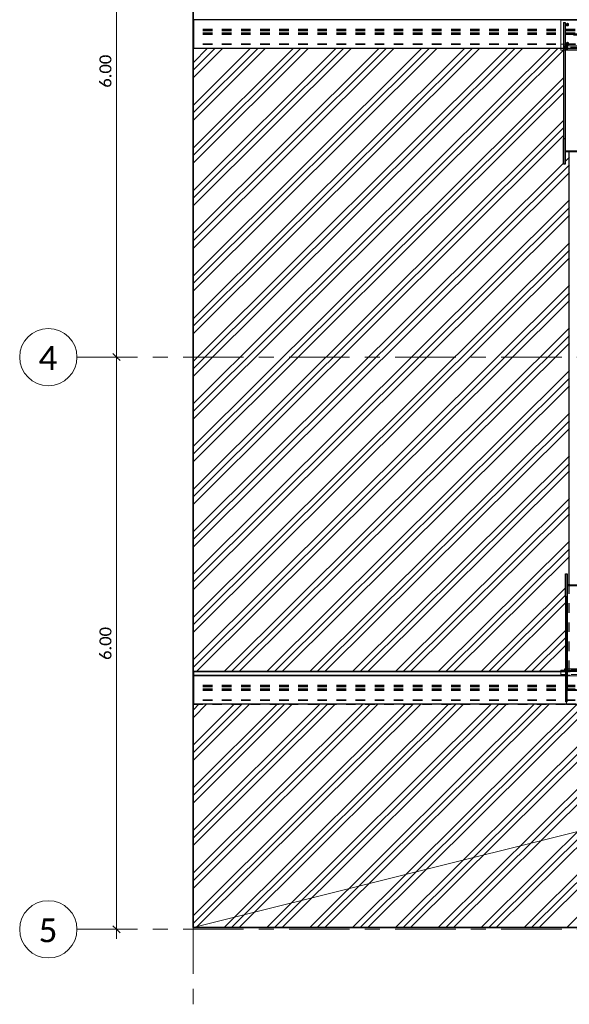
# Model space of a CAD drawing. Header units: metres. Extents: x -25 to 81, y -4 to 26.
# Tile 20 of 53: x 8 to 14, y 0 to 10. Entities that reach past the tile are written whole.
import ezdxf

# ---------------------------------------------------------------- set-up
doc = ezdxf.new("R2010")
doc.units = ezdxf.units.M
for name, pattern in [('Rasterlinie', [1.11125, 0.635, -0.15875, 0.15875, -0.15875]), ('Strich', [0.3175, 0.15875, -0.15875]), ('Verdeckt', [0.15, 0.1, -0.05])]:
    doc.linetypes.add(name, pattern=pattern)
for name, color, linetype, lineweight in [('_Verdeckte Linien_', 7, 'Strich', 18), ('A-ANNO-DIMS', 211, 'Continuous', 9), ('A-ANNO-DIMS-50', 211, 'Continuous', 9), ('A-DETL-THIN', 151, 'Continuous', 18), ('A-FLOR', 192, 'Continuous', 35), ('A-FLOR-PATT', 8, 'Continuous', 50), ('S-BEAM', 12, 'Continuous', 35), ('S-BEAM-HDLN', 1, 'Verdeckt', 25), ('S-GRID', 1, 'Continuous', 9), ('S-GRID-IDEN', 1, 'Continuous', 9), ('Tragwerksverbindungen', 7, 'Continuous', 18)]:
    doc.layers.add(name, color=color, linetype=linetype, lineweight=lineweight)
doc.styles.add('Calibri', font='calibri.ttf', dxfattribs={"height": 0.25})
doc.styles.add('Calibri_2', font='calibri.ttf', dxfattribs={"height": 0.125})
doc.dimstyles.new('Bogen25', dxfattribs={"dimscale": 0.3048, "dimtxt": 0.147169, "dimasz": 0.246063, "dimexe": 0.328084, "dimexo": 0.328084, "dimgap": 0.016404, "dimtad": 1, "dimrnd": 0.001, "dimzin": 0, "dimdsep": 46, "dimtxsty": 'Calibri_2', "dimblk1": 'OBLIQUE', "dimblk2": 'OBLIQUE', "dimsah": 1, "dimcen": 0.09, "dimdle": 0.328084, "dimadec": 0, "dimazin": 0, "dimtfac": 1, "dimtdec": 4, "dimtix": 1, "dimtmove": 0, "dimatfit": 3, "dimfxl": 1, "dimtvp": 1, "dimtolj": 1, "dimtzin": 0, "dimlwd": 18, "dimlwe": 18, "dimarcsym": 2})

# ---------------------------------------------------------------- blocks, each defined once
blk = doc.blocks.new('FP_32-Dach _Draufsicht_')
at = {"layer": 'A-FLOR-PATT', "lineweight": 18}
for p, q in [((-1.436, 9.774), (-1.21, 10)), ((-1.436, 9.327), (-0.761, 10)), ((-1.436, 8.88), (-0.312, 10)), ((-1.436, 8.432), (0.137, 10)), ((-1.436, 7.985), (0.586, 10)), ((-1.436, 7.538), (1.035, 10)), ((-1.436, 7.09), (1.484, 10)), ((-1.436, 6.643), (1.933, 10)), ((-1.436, 9.695), (-1.131, 10)), ((-1.436, 9.248), (-0.682, 10)), ((-1.436, 8.801), (-0.233, 10)), ((-1.436, 8.353), (0.216, 10)), ((-1.436, 7.906), (0.665, 10)), ((-1.436, 7.459), (1.114, 10)), ((-1.436, 7.011), (1.563, 10)), ((-1.436, 6.564), (2.012, 10)), ((-1.436, 9.853), (-1.29, 10)), ((-1.436, 9.406), (-0.841, 10)), ((-1.436, 8.959), (-0.391, 10)), ((-1.436, 8.511), (0.058, 10)), ((-1.436, 8.064), (0.507, 10)), ((-1.436, 7.617), (0.956, 10)), ((-1.436, 7.169), (1.405, 10)), ((-1.436, 6.722), (1.854, 10)), ((-1.436, 9.774), (-1.21, 10)), ((-1.436, 9.327), (-0.761, 10)), ((-1.436, 8.88), (-0.312, 10)), ((-1.436, 8.432), (0.137, 10)), ((-1.436, 7.985), (0.586, 10)), ((-1.436, 7.538), (1.035, 10)), ((-1.436, 7.09), (1.484, 10)), ((-1.436, 6.643), (1.933, 10)), ((-1.436, 9.695), (-1.131, 10)), ((-1.436, 9.248), (-0.682, 10)), ((-1.436, 8.801), (-0.233, 10)), ((-1.436, 8.353), (0.216, 10)), ((-1.436, 7.906), (0.665, 10)), ((-1.436, 7.459), (1.114, 10)), ((-1.436, 7.011), (1.563, 10)), ((-1.436, 6.564), (2.012, 10)), ((-1.436, 9.853), (-1.29, 10)), ((-1.436, 9.406), (-0.841, 10)), ((-1.436, 8.959), (-0.391, 10)), ((-1.436, 8.511), (0.058, 10)), ((-1.436, 8.064), (0.507, 10)), ((-1.436, 7.617), (0.956, 10)), ((-1.436, 7.169), (1.405, 10)), ((-1.436, 6.722), (1.854, 10)), ((1.822, 9.521), (2.303, 10)), ((1.822, 9.521), (2.303, 10)), ((1.862, 9.482), (2.382, 10)), ((1.862, 9.482), (2.382, 10)), ((1.902, 9.442), (2.444, 9.982)), ((1.902, 9.442), (2.444, 9.982)), ((2.047, 9.298), (2.444, 9.693)), ((2.047, 9.298), (2.444, 9.693)), ((2.086, 9.258), (2.444, 9.614)), ((2.086, 9.258), (2.444, 9.614)), ((-1.436, 6.275), (1.822, 9.521)), ((-1.436, 6.275), (1.822, 9.521)), ((2.126, 9.218), (2.444, 9.535)), ((2.126, 9.218), (2.444, 9.535)), ((-1.436, 6.196), (1.862, 9.482)), ((-1.436, 6.196), (1.862, 9.482)), ((-1.436, 6.117), (1.902, 9.442)), ((-1.436, 6.117), (1.902, 9.442)), ((-1.436, 5.828), (2.047, 9.298)), ((-1.436, 5.828), (2.047, 9.298)), ((-1.436, 5.748), (2.086, 9.258)), ((-1.436, 5.748), (2.086, 9.258)), ((-1.436, 5.669), (2.126, 9.218)), ((-1.436, 5.669), (2.126, 9.218)), ((2.271, 9.074), (2.444, 9.245)), ((2.271, 9.074), (2.444, 9.245)), ((2.311, 9.034), (2.444, 9.166)), ((2.311, 9.034), (2.444, 9.166)), ((2.351, 8.995), (2.444, 9.087)), ((2.351, 8.995), (2.444, 9.087)), ((-1.436, 5.38), (2.271, 9.074)), ((-1.436, 5.38), (2.271, 9.074)), ((-1.436, 5.301), (2.311, 9.034)), ((-1.436, 5.301), (2.311, 9.034)), ((-1.436, 5.222), (2.351, 8.995)), ((-1.436, 5.222), (2.351, 8.995)), ((-1.436, 4.933), (2.444, 8.798)), ((-1.436, 4.933), (2.444, 8.798)), ((-1.436, 4.854), (2.504, 8.779)), ((-1.436, 4.854), (2.504, 8.779)), ((2.46, 8.814), (2.496, 8.85)), ((2.46, 8.814), (2.496, 8.85)), ((2.496, 8.85), (2.504, 8.858)), ((2.496, 8.85), (2.504, 8.858)), ((-1.436, 4.775), (2.504, 8.7)), ((-1.436, 4.775), (2.504, 8.7)), ((-1.436, 4.486), (2.504, 8.411)), ((-1.436, 4.486), (2.504, 8.411)), ((-1.436, 4.407), (2.504, 8.332)), ((-1.436, 4.407), (2.504, 8.332)), ((-1.436, 4.327), (2.504, 8.252)), ((-1.436, 4.327), (2.504, 8.252)), ((-1.436, 4.038), (2.504, 7.963)), ((-1.436, 4.038), (2.504, 7.963)), ((-1.436, 3.959), (2.504, 7.884)), ((-1.436, 3.959), (2.504, 7.884)), ((-1.436, 3.88), (2.504, 7.805)), ((-1.436, 3.88), (2.504, 7.805)), ((-1.436, 3.591), (2.504, 7.516)), ((-1.436, 3.591), (2.504, 7.516)), ((-1.436, 3.512), (2.504, 7.437)), ((-1.436, 3.512), (2.504, 7.437)), ((-1.404, 3.465), (2.504, 7.358)), ((-1.404, 3.465), (2.504, 7.358)), ((-1.114, 3.465), (2.504, 7.069)), ((-1.114, 3.465), (2.504, 7.069)), ((-1.035, 3.465), (2.504, 6.99)), ((-1.035, 3.465), (2.504, 6.99)), ((-0.955, 3.465), (2.504, 6.911)), ((-0.955, 3.465), (2.504, 6.911)), ((-0.665, 3.465), (2.504, 6.621)), ((-0.665, 3.465), (2.504, 6.621)), ((-0.586, 3.465), (2.504, 6.542)), ((-0.586, 3.465), (2.504, 6.542)), ((-0.506, 3.465), (2.504, 6.463)), ((-0.506, 3.465), (2.504, 6.463)), ((-0.216, 3.465), (2.504, 6.174)), ((-0.216, 3.465), (2.504, 6.174)), ((-0.137, 3.465), (2.504, 6.095)), ((-0.137, 3.465), (2.504, 6.095)), ((-0.057, 3.465), (2.504, 6.016)), ((-0.057, 3.465), (2.504, 6.016)), ((0.233, 3.465), (2.504, 5.727)), ((0.233, 3.465), (2.504, 5.727)), ((0.312, 3.465), (2.504, 5.648)), ((0.312, 3.465), (2.504, 5.648)), ((0.392, 3.465), (2.504, 5.569)), ((0.392, 3.465), (2.504, 5.569)), ((0.682, 3.465), (2.504, 5.279)), ((0.682, 3.465), (2.504, 5.279)), ((0.761, 3.465), (2.504, 5.2)), ((0.761, 3.465), (2.504, 5.2)), ((0.841, 3.465), (2.504, 5.121)), ((0.841, 3.465), (2.504, 5.121)), ((1.131, 3.465), (2.504, 4.832)), ((1.131, 3.465), (2.504, 4.832)), ((1.21, 3.465), (2.504, 4.753)), ((1.21, 3.465), (2.504, 4.753)), ((1.29, 3.465), (2.504, 4.674)), ((1.29, 3.465), (2.504, 4.674)), ((1.58, 3.465), (2.464, 4.345)), ((1.58, 3.465), (2.464, 4.345)), ((2.493, 4.375), (2.504, 4.385)), ((2.493, 4.375), (2.504, 4.385)), ((1.659, 3.465), (2.464, 4.266)), ((1.659, 3.465), (2.464, 4.266)), ((1.739, 3.465), (2.464, 4.187)), ((1.739, 3.465), (2.464, 4.187)), ((2.029, 3.465), (2.464, 3.898)), ((2.029, 3.465), (2.464, 3.898)), ((2.108, 3.465), (2.464, 3.819)), ((2.108, 3.465), (2.464, 3.819)), ((2.188, 3.465), (2.464, 3.74)), ((2.188, 3.465), (2.464, 3.74)), ((-1.436, 3.065), (-1.378, 3.123)), ((-1.436, 2.617), (-0.929, 3.123)), ((-1.436, 2.17), (-0.48, 3.123)), ((-1.436, 1.723), (-0.031, 3.123)), ((-1.436, 1.275), (0.418, 3.123)), ((-1.436, 0.828), (0.867, 3.123)), ((-1.436, 2.986), (-1.298, 3.123)), ((-1.436, 2.538), (-0.849, 3.123)), ((-1.436, 2.091), (-0.4, 3.123)), ((-1.436, 1.644), (0.049, 3.123)), ((-1.436, 1.196), (0.498, 3.123)), ((-1.436, 2.696), (-1.008, 3.123)), ((-1.436, 2.249), (-0.559, 3.123)), ((-1.436, 1.802), (-0.11, 3.123)), ((-1.436, 1.354), (0.339, 3.123)), ((-1.436, 0.907), (0.788, 3.123)), ((-1.436, 3.065), (-1.378, 3.123)), ((-1.436, 2.617), (-0.929, 3.123)), ((-1.436, 2.17), (-0.48, 3.123)), ((-1.436, 1.723), (-0.031, 3.123)), ((-1.436, 1.275), (0.418, 3.123)), ((-1.436, 0.828), (0.867, 3.123)), ((-1.436, 2.986), (-1.298, 3.123)), ((-1.436, 2.538), (-0.849, 3.123)), ((-1.436, 2.091), (-0.4, 3.123)), ((-1.436, 1.644), (0.049, 3.123)), ((-1.436, 1.196), (0.498, 3.123)), ((-1.436, 2.696), (-1.008, 3.123)), ((-1.436, 2.249), (-0.559, 3.123)), ((-1.436, 1.802), (-0.11, 3.123)), ((-1.436, 1.354), (0.339, 3.123)), ((-1.436, 0.907), (0.788, 3.123)), ((-1.405, 0.781), (0.947, 3.123)), ((-1.405, 0.781), (0.947, 3.123)), ((-1.114, 0.781), (1.237, 3.123)), ((-1.114, 0.781), (1.237, 3.123)), ((-1.035, 0.781), (1.316, 3.123)), ((-1.035, 0.781), (1.316, 3.123)), ((-0.956, 0.781), (1.396, 3.123)), ((-0.956, 0.781), (1.396, 3.123)), ((-0.665, 0.781), (1.686, 3.123)), ((-0.665, 0.781), (1.686, 3.123)), ((-0.586, 0.781), (1.765, 3.123)), ((-0.586, 0.781), (1.765, 3.123)), ((-0.507, 0.781), (1.845, 3.123)), ((-0.507, 0.781), (1.845, 3.123)), ((-0.216, 0.781), (2.135, 3.123)), ((-0.216, 0.781), (2.135, 3.123)), ((-0.137, 0.781), (2.214, 3.123)), ((-0.137, 0.781), (2.214, 3.123)), ((-0.058, 0.781), (2.294, 3.123)), ((-0.058, 0.781), (2.294, 3.123)), ((0.233, 0.781), (2.582, 3.121)), ((0.233, 0.781), (2.582, 3.121)), ((0.312, 0.781), (2.662, 3.121)), ((0.312, 0.781), (2.662, 3.121)), ((0.391, 0.781), (2.741, 3.121)), ((0.391, 0.781), (2.741, 3.121)), ((0.682, 0.781), (3.033, 3.123)), ((0.682, 0.781), (3.033, 3.123)), ((0.761, 0.781), (3.112, 3.123)), ((0.761, 0.781), (3.112, 3.123)), ((0.84, 0.781), (3.192, 3.123)), ((0.84, 0.781), (3.192, 3.123)), ((1.131, 0.781), (3.482, 3.123)), ((1.131, 0.781), (3.482, 3.123)), ((1.21, 0.781), (3.561, 3.123)), ((1.21, 0.781), (3.561, 3.123)), ((1.289, 0.781), (3.641, 3.123)), ((1.289, 0.781), (3.641, 3.123)), ((1.58, 0.781), (3.931, 3.123)), ((1.58, 0.781), (3.931, 3.123)), ((1.659, 0.781), (4.01, 3.123)), ((1.659, 0.781), (4.01, 3.123)), ((1.738, 0.781), (4.09, 3.123)), ((1.738, 0.781), (4.09, 3.123)), ((2.029, 0.781), (4.38, 3.123)), ((2.029, 0.781), (4.38, 3.123)), ((2.108, 0.781), (4.459, 3.123)), ((2.108, 0.781), (4.459, 3.123)), ((2.187, 0.781), (4.539, 3.123)), ((2.187, 0.781), (4.539, 3.123)), ((2.478, 0.781), (4.829, 3.123)), ((2.478, 0.781), (4.829, 3.123))]:
    blk.add_line(p, q, dxfattribs=at)
blk = doc.blocks.new('HEB Träger - HEB 500-V41-Dach _Draufsicht_')
at = {"layer": 'S-BEAM', "lineweight": 25}
for p, q in [((-1.436, 22.301), (-1.436, 22.299)), ((46.564, 22.301), (-1.436, 22.301)), ((-1.436, 22.299), (-1.436, 22)), ((46.564, 22.299), (-1.436, 22.299)), ((2.414, 22), (-1.436, 22))]:
    blk.add_line(p, q, dxfattribs=at)
at = {"layer": 'S-BEAM-HDLN'}
for p, q in [((46.564, 22.197), (-1.436, 22.197)), ((46.564, 22.183), (-1.436, 22.183)), ((46.564, 22.159), (-1.436, 22.159)), ((46.564, 22.144), (-1.436, 22.144)), ((46.564, 22.043), (-1.436, 22.043)), ((46.564, 22.041), (-1.436, 22.041)), ((-1.436, 22.002), (46.564, 22.002)), ((2.713, 22), (2.414, 22))]:
    blk.add_line(p, q, dxfattribs=at)
blk = doc.blocks.new('HEB Träger - HEB 500-V42-Dach _Draufsicht_')
at = {"layer": 'S-BEAM', "lineweight": 25}
for p, q in [((-1.436, 15.465), (-1.436, 15.463)), ((2.414, 15.465), (-1.436, 15.465)), ((-1.436, 15.463), (-1.436, 15.424)), ((2.414, 15.463), (-1.436, 15.463)), ((-1.436, 15.424), (-1.436, 15.422)), ((2.414, 15.424), (-1.436, 15.424)), ((-1.436, 15.422), (-1.436, 15.123)), ((2.414, 15.422), (-1.436, 15.422)), ((2.474, 15.123), (-1.436, 15.123))]:
    blk.add_line(p, q, dxfattribs=at)
at = {"layer": 'S-BEAM-HDLN'}
for p, q in [((2.713, 15.465), (2.414, 15.465)), ((2.713, 15.463), (2.414, 15.463)), ((2.713, 15.424), (2.414, 15.424)), ((2.713, 15.422), (2.414, 15.422)), ((46.564, 15.321), (-1.436, 15.321)), ((46.564, 15.306), (-1.436, 15.306)), ((46.564, 15.282), (-1.436, 15.282)), ((46.564, 15.268), (-1.436, 15.268)), ((46.564, 15.167), (-1.436, 15.167)), ((46.564, 15.164), (-1.436, 15.164)), ((-1.436, 15.125), (46.564, 15.125)), ((2.773, 15.123), (2.474, 15.123))]:
    blk.add_line(p, q, dxfattribs=at)
blk = doc.blocks.new('SP-TV-AP-Rechteck_002 - AP-Rechteck-V55-Dach _Draufsicht_')
at = {"layer": '_Verdeckte Linien_'}
for p, q in [((2.414, 10), (2.414, 10.043)), ((2.414, 10.043), (2.714, 10.043)), ((2.714, 10.028), (2.414, 10.028)), ((2.714, 10.043), (2.714, 10)), ((2.663, 9.998), (2.444, 9.998)), ((2.444, 9.983), (2.663, 9.983))]:
    blk.add_line(p, q, dxfattribs=at)
at = {"layer": 'Tragwerksverbindungen'}
for p, q in [((2.414, 10), (2.414, 9.999)), ((2.414, 9.998), (2.414, 9.999)), ((2.444, 9.998), (2.414, 9.998)), ((2.414, 9.998), (2.414, 9.983)), ((2.414, 9.983), (2.444, 9.983)), ((2.714, 9.998), (2.664, 9.998)), ((2.664, 9.983), (2.714, 9.983)), ((2.714, 9.999), (2.714, 10)), ((2.714, 9.999), (2.714, 9.998)), ((2.714, 9.998), (2.714, 9.983))]:
    blk.add_line(p, q, dxfattribs=at)
blk = doc.blocks.new('SP-TV-AP-Rechteck_002 - AP-Rechteck-V56-Dach _Draufsicht_')
at = {"layer": '_Verdeckte Linien_'}
for p, q in [((2.713, 3.422), (2.474, 3.422)), ((2.474, 3.422), (2.474, 3.42)), ((2.474, 3.147), (2.474, 3.42)), ((2.474, 3.42), (2.683, 3.42)), ((2.474, 3.123), (2.774, 3.123))]:
    blk.add_line(p, q, dxfattribs=at)
at = {"layer": 'Tragwerksverbindungen'}
for p, q in [((2.684, 3.42), (2.774, 3.42)), ((2.774, 3.422), (2.714, 3.422)), ((2.774, 3.422), (2.774, 3.42)), ((2.774, 3.42), (2.774, 3.121)), ((2.474, 3.121), (2.474, 3.147)), ((2.474, 3.147), (2.474, 3.147)), ((2.774, 3.121), (2.474, 3.121))]:
    blk.add_line(p, q, dxfattribs=at)
blk = doc.blocks.new('SP-TV-AP-Rechteck_002 - AP-Rechteck-V57-Dach _Draufsicht_')
at = {"layer": '_Verdeckte Linien_'}
for p, q in [((2.414, 10), (2.714, 10)), ((2.663, 9.998), (2.444, 9.998))]:
    blk.add_line(p, q, dxfattribs=at)
at = {"layer": 'Tragwerksverbindungen'}
for p, q in [((2.714, 10.299), (2.414, 10.299)), ((2.414, 10.299), (2.414, 10.297)), ((2.414, 9.998), (2.414, 10.297)), ((2.414, 10.297), (2.714, 10.297)), ((2.714, 10.299), (2.714, 10.297)), ((2.714, 10.297), (2.714, 9.998)), ((2.444, 9.998), (2.414, 9.998)), ((2.714, 9.998), (2.664, 9.998))]:
    blk.add_line(p, q, dxfattribs=at)
blk = doc.blocks.new('SP-TV-AP-Rechteck_002 - AP-Rechteck-V47-Dach _Draufsicht_')
at = {"layer": '_Verdeckte Linien_'}
for p, q in [((2.454, 22.012), (2.454, 22.026)), ((2.454, 22.026), (2.674, 22.026)), ((2.674, 22.012), (2.454, 22.012)), ((2.454, 22.012), (2.454, 21.997)), ((2.674, 22.011), (2.454, 22.011)), ((2.454, 21.997), (2.674, 21.997)), ((2.674, 22.026), (2.674, 22.012)), ((2.674, 22.012), (2.674, 21.997))]:
    blk.add_line(p, q, dxfattribs=at)
blk = doc.blocks.new('SP-TV-Schraube_DIN4017_001 - M12-1132153-Dach _Draufsicht_')
at = {"layer": '_Verdeckte Linien_'}
for p, q in [((2.64, 22.007), (2.64, 22.008)), ((2.64, 22.008), (2.649, 22.008)), ((2.649, 22.007), (2.64, 22.007)), ((2.64, 22.007), (2.64, 22)), ((2.649, 22.001), (2.64, 22.001)), ((2.64, 22), (2.649, 21.999)), ((2.643, 22.008), (2.643, 22.053)), ((2.649, 22.008), (2.658, 22.008)), ((2.649, 22.007), (2.649, 22.008)), ((2.658, 22.007), (2.649, 22.007)), ((2.649, 21.999), (2.649, 22.007)), ((2.658, 22.001), (2.649, 22.001)), ((2.649, 21.999), (2.658, 22)), ((2.655, 22.053), (2.655, 22.008)), ((2.658, 22.008), (2.658, 22.007)), ((2.658, 22), (2.658, 22.007))]:
    blk.add_line(p, q, dxfattribs=at)
for centre, start_param, end_param in [((2.649, 22.053), 0, 3.141593), ((2.649, 22.053), 3.141593, 6.283185), ((2.649, 22.008), 3.141593, 6.283185), ((2.649, 22.008), 0, 3.141593)]:
    blk.add_ellipse(centre, major_axis=(0.006, 0), ratio=0.087156, start_param=start_param, end_param=end_param, dxfattribs=at)
blk = doc.blocks.new('SP-TV-Schraube_DIN4017_001 - M12-1132165-Dach _Draufsicht_')
at = {"layer": '_Verdeckte Linien_'}
for p, q in [((2.64, 22), (2.64, 22.001)), ((2.64, 22.001), (2.649, 22.001)), ((2.649, 21.999), (2.64, 22)), ((2.64, 22), (2.64, 21.992)), ((2.649, 21.994), (2.64, 21.993)), ((2.64, 21.992), (2.649, 21.992)), ((2.643, 22), (2.643, 22.046)), ((2.649, 22.001), (2.658, 22.001)), ((2.649, 21.999), (2.649, 22.001)), ((2.658, 22), (2.649, 21.999)), ((2.649, 21.992), (2.649, 21.999)), ((2.658, 21.993), (2.649, 21.994)), ((2.649, 21.992), (2.658, 21.992)), ((2.655, 22.046), (2.655, 22)), ((2.658, 22.001), (2.658, 22)), ((2.658, 21.992), (2.658, 22))]:
    blk.add_line(p, q, dxfattribs=at)
for centre, start_param, end_param in [((2.649, 22.046), 0, 3.141593), ((2.649, 22.046), 3.141593, 6.283185), ((2.649, 22), 0, 3.141593), ((2.649, 22), 3.141593, 6.283185)]:
    blk.add_ellipse(centre, major_axis=(0.006, 0), ratio=0.087156, start_param=start_param, end_param=end_param, dxfattribs=at)
blk = doc.blocks.new('SP-TV-Schraube_DIN4017_001 - M14-V48-Dach _Draufsicht_')
at = {"layer": '_Verdeckte Linien_'}
for p, q in [((2.624, 22.064), (2.613, 22.058)), ((2.613, 22.058), (2.624, 22.064)), ((2.613, 22.045), (2.613, 22.058)), ((2.613, 22.058), (2.613, 22.058)), ((2.613, 22.046), (2.624, 22.04)), ((2.617, 22.043), (2.613, 22.045)), ((2.617, 22.046), (2.617, 22.052)), ((2.624, 22.039), (2.617, 22.043)), ((2.634, 22.058), (2.624, 22.064)), ((2.624, 22.064), (2.634, 22.058)), ((2.624, 22.064), (2.624, 22.064)), ((2.624, 22.04), (2.634, 22.046)), ((2.63, 22.043), (2.624, 22.039)), ((2.624, 22.04), (2.624, 22.039)), ((2.634, 22.045), (2.63, 22.043)), ((2.631, 22.052), (2.631, 22.046)), ((2.634, 22.058), (2.634, 22.045)), ((2.634, 22.058), (2.634, 22.058))]:
    blk.add_line(p, q, dxfattribs=at)
for centre, start_param, end_param in [((2.624, 22.052), 0, 3.141593), ((2.624, 22.046), 0, 3.141593), ((2.624, 22.052), 3.141593, 3.559583), ((2.624, 22.052), 3.579632, 5.845146), ((2.624, 22.046), 3.141593, 6.283185), ((2.624, 22.052), 5.865195, 6.283185)]:
    blk.add_ellipse(centre, major_axis=(0.007, 0), ratio=0.996195, start_param=start_param, end_param=end_param, dxfattribs=at)
blk = doc.blocks.new('TH-VE-Mutter - M14-V49-Dach _Draufsicht_')
at = {"layer": '_Verdeckte Linien_'}
for p, q in [((2.611, 22.046), (2.611, 22.047)), ((2.617, 22.057), (2.617, 22.058)), ((2.617, 22.036), (2.617, 22.036)), ((2.618, 22.046), (2.618, 22.047)), ((2.629, 22.047), (2.629, 22.046)), ((2.63, 22.057), (2.63, 22.058)), ((2.63, 22.036), (2.63, 22.036)), ((2.636, 22.047), (2.636, 22.046))]:
    blk.add_line(p, q, dxfattribs=at)
for centre, major_axis, start_param, end_param in [((2.624, 22.047), (0.0099, 0), 0, 3.141593), ((2.624, 22.046), (0.0099, 0), 0, 3.141593), ((2.624, 22.047), (0.0099, 0), 3.141593, 3.171412), ((2.624, 22.047), (0.0099, 0), 3.210102, 6.214676), ((2.624, 22.046), (0.0099, 0), 3.141593, 6.283185), ((2.624, 22.047), (0.007, 0), 0, 3.141593), ((2.624, 22.046), (0.007, 0), 0, 3.141593), ((2.624, 22.047), (0.007, 0), 3.238485, 6.186293), ((2.624, 22.047), (0.007, 0), 3.141593, 3.183766), ((2.624, 22.046), (0.007, 0), 3.141593, 6.283185), ((2.624, 22.047), (0.00592, 0), 0, 3.141593), ((2.624, 22.046), (0.00592, 0), 0, 3.141593), ((2.624, 22.047), (0.00592, 0), 3.141593, 3.175287), ((2.624, 22.047), (0.00592, 0), 3.240022, 6.184756), ((2.624, 22.046), (0.00592, 0), 3.141593, 6.283185), ((2.624, 22.047), (0.00592, 0), 6.249491, 6.283185), ((2.624, 22.047), (0.007, 0), 6.241012, 6.283185), ((2.624, 22.047), (0.0099, 0), 6.253366, 6.283185)]:
    blk.add_ellipse(centre, major_axis=major_axis, ratio=0.996195, start_param=start_param, end_param=end_param, dxfattribs=at)
for points in [[(2.611, 22.047), (2.612, 22.048), (2.613, 22.051), (2.615, 22.054), (2.616, 22.057), (2.617, 22.058)], [(2.617, 22.057), (2.616, 22.056), (2.615, 22.054), (2.613, 22.05), (2.612, 22.048), (2.611, 22.046)], [(2.617, 22.036), (2.616, 22.037), (2.615, 22.04), (2.613, 22.043), (2.612, 22.046), (2.611, 22.047)], [(2.611, 22.046), (2.612, 22.045), (2.613, 22.043), (2.615, 22.039), (2.616, 22.037), (2.617, 22.035)], [(2.617, 22.058), (2.619, 22.058), (2.621, 22.058), (2.626, 22.058), (2.628, 22.058), (2.63, 22.058)], [(2.63, 22.057), (2.628, 22.057), (2.626, 22.057), (2.621, 22.057), (2.619, 22.057), (2.617, 22.057)], [(2.63, 22.036), (2.628, 22.036), (2.626, 22.036), (2.621, 22.036), (2.619, 22.036), (2.617, 22.036)], [(2.617, 22.035), (2.619, 22.035), (2.621, 22.035), (2.626, 22.035), (2.628, 22.035), (2.63, 22.035)], [(2.63, 22.058), (2.631, 22.057), (2.632, 22.054), (2.634, 22.051), (2.636, 22.048), (2.636, 22.047)], [(2.636, 22.046), (2.636, 22.048), (2.634, 22.05), (2.632, 22.054), (2.631, 22.056), (2.63, 22.057)], [(2.636, 22.047), (2.636, 22.046), (2.634, 22.043), (2.632, 22.04), (2.631, 22.037), (2.63, 22.036)], [(2.63, 22.035), (2.631, 22.037), (2.632, 22.039), (2.634, 22.043), (2.636, 22.045), (2.636, 22.046)]]:
    blk.add_open_spline(points, degree=3, dxfattribs=at)
blk = doc.blocks.new('SP-TV-Schraube_DIN4017_001 - M14-V50-Dach _Draufsicht_')
at = {"layer": '_Verdeckte Linien_'}
for p, q in [((2.624, 22.264), (2.613, 22.258)), ((2.613, 22.257), (2.624, 22.263)), ((2.613, 22.258), (2.613, 22.257)), ((2.613, 22.245), (2.613, 22.257)), ((2.613, 22.245), (2.624, 22.239)), ((2.617, 22.242), (2.613, 22.245)), ((2.624, 22.239), (2.617, 22.242)), ((2.634, 22.258), (2.624, 22.264)), ((2.624, 22.264), (2.624, 22.263)), ((2.624, 22.263), (2.634, 22.257)), ((2.624, 22.239), (2.634, 22.245)), ((2.63, 22.242), (2.624, 22.239)), ((2.624, 22.239), (2.624, 22.239)), ((2.634, 22.245), (2.63, 22.242)), ((2.634, 22.257), (2.634, 22.258)), ((2.634, 22.257), (2.634, 22.245))]:
    blk.add_line(p, q, dxfattribs=at)
for start_param, end_param in [(0, 3.141593), (3.141593, 3.559583), (3.579632, 5.845146), (5.865195, 6.283185)]:
    blk.add_ellipse((2.624, 22.251), major_axis=(0.007, 0), ratio=0.996195, start_param=start_param, end_param=end_param, dxfattribs=at)
at = {"layer": 'Tragwerksverbindungen'}
for p, q in [((2.617, 22.245), (2.617, 22.251)), ((2.631, 22.251), (2.631, 22.245))]:
    blk.add_line(p, q, dxfattribs=at)
for start_param, end_param in [(0, 3.141593), (3.141593, 6.283185)]:
    blk.add_ellipse((2.624, 22.245), major_axis=(0.007, 0), ratio=0.996195, start_param=start_param, end_param=end_param, dxfattribs=at)
blk = doc.blocks.new('TH-VE-Mutter - M14-V58-Dach _Draufsicht_')
at = {"layer": '_Verdeckte Linien_'}
for p, q in [((2.617, 10.235), (2.617, 10.235)), ((2.618, 10.246), (2.618, 10.246)), ((2.629, 10.246), (2.629, 10.246)), ((2.63, 10.235), (2.63, 10.235))]:
    blk.add_line(p, q, dxfattribs=at)
for centre, major_axis, start_param, end_param in [((2.624, 10.246), (0.0099, 0), 0, 3.141593), ((2.624, 10.246), (0.0099, 0), 3.141593, 3.171412), ((2.624, 10.246), (0.0099, 0), 3.210102, 6.214676), ((2.624, 10.246), (0.007, 0), 0, 3.141593), ((2.624, 10.245), (0.007, 0), 2.879793, 2.939126), ((2.624, 10.246), (0.007, 0), 3.238485, 6.186293), ((2.624, 10.246), (0.007, 0), 3.141593, 3.183766), ((2.624, 10.245), (0.007, 0), 3.141593, 6.283185), ((2.624, 10.246), (0.00592, 0), 0, 3.141593), ((2.624, 10.246), (0.00592, 0), 0, 3.141593), ((2.624, 10.246), (0.00592, 0), 3.141593, 3.175287), ((2.624, 10.246), (0.00592, 0), 3.240022, 6.184756), ((2.624, 10.246), (0.00592, 0), 3.141593, 6.283185), ((2.624, 10.246), (0.00592, 0), 6.249491, 6.283185), ((2.624, 10.245), (0.007, 0), 0.202467, 0.261799), ((2.624, 10.246), (0.007, 0), 6.241012, 6.283185), ((2.624, 10.246), (0.0099, 0), 6.253366, 6.283185)]:
    blk.add_ellipse(centre, major_axis=major_axis, ratio=0.996195, start_param=start_param, end_param=end_param, dxfattribs=at)
for points in [[(2.617, 10.235), (2.616, 10.237), (2.615, 10.239), (2.613, 10.243), (2.612, 10.245), (2.611, 10.246)], [(2.63, 10.235), (2.628, 10.235), (2.626, 10.235), (2.621, 10.235), (2.619, 10.235), (2.617, 10.235)], [(2.636, 10.246), (2.636, 10.245), (2.634, 10.243), (2.632, 10.239), (2.631, 10.237), (2.63, 10.235)]]:
    blk.add_open_spline(points, degree=3, dxfattribs=at)
at = {"layer": 'Tragwerksverbindungen'}
for p, q in [((2.611, 10.246), (2.611, 10.246)), ((2.617, 10.257), (2.617, 10.257)), ((2.63, 10.257), (2.63, 10.257)), ((2.636, 10.246), (2.636, 10.246))]:
    blk.add_line(p, q, dxfattribs=at)
for major_axis, start_param, end_param in [((0.0099, 0), 0, 3.141593), ((0.0099, 0), 3.141593, 6.283185), ((0.007, 0), 0.261799, 2.879793), ((0.007, 0), 2.946233, 3.141593), ((0.007, 0), 0, 0.19536)]:
    blk.add_ellipse((2.624, 10.245), major_axis=major_axis, ratio=0.996195, start_param=start_param, end_param=end_param, dxfattribs=at)
for points in [[(2.611, 10.246), (2.612, 10.248), (2.613, 10.25), (2.615, 10.254), (2.616, 10.256), (2.617, 10.257)], [(2.617, 10.257), (2.616, 10.255), (2.615, 10.253), (2.613, 10.249), (2.612, 10.247), (2.611, 10.246)], [(2.611, 10.246), (2.612, 10.244), (2.613, 10.242), (2.615, 10.238), (2.616, 10.236), (2.617, 10.235)], [(2.617, 10.257), (2.619, 10.257), (2.621, 10.257), (2.626, 10.257), (2.628, 10.257), (2.63, 10.257)], [(2.63, 10.257), (2.628, 10.257), (2.626, 10.256), (2.621, 10.256), (2.619, 10.257), (2.617, 10.257)], [(2.617, 10.235), (2.619, 10.235), (2.621, 10.235), (2.626, 10.235), (2.628, 10.235), (2.63, 10.235)], [(2.63, 10.257), (2.631, 10.256), (2.632, 10.254), (2.634, 10.25), (2.636, 10.248), (2.636, 10.246)], [(2.636, 10.246), (2.636, 10.247), (2.634, 10.249), (2.632, 10.253), (2.631, 10.255), (2.63, 10.257)], [(2.63, 10.235), (2.631, 10.236), (2.632, 10.238), (2.634, 10.242), (2.636, 10.244), (2.636, 10.246)]]:
    blk.add_open_spline(points, degree=3, dxfattribs=at)
blk = doc.blocks.new('SP-TV-AP-Rechteck_002 - AP-Rechteck-V59-Dach _Draufsicht_')
at = {"layer": '_Verdeckte Linien_'}
for p, q in [((2.714, 3.465), (2.414, 3.465)), ((2.454, 3.48), (2.683, 3.48)), ((2.683, 3.435), (2.464, 3.435)), ((2.464, 3.42), (2.683, 3.42))]:
    blk.add_line(p, q, dxfattribs=at)
at = {"layer": 'Tragwerksverbindungen'}
for p, q in [((2.414, 3.435), (2.414, 3.48)), ((2.414, 3.48), (2.454, 3.48)), ((2.464, 3.435), (2.414, 3.435)), ((2.414, 3.435), (2.414, 3.42)), ((2.414, 3.42), (2.464, 3.42)), ((2.684, 3.48), (2.714, 3.48)), ((2.714, 3.435), (2.684, 3.435)), ((2.684, 3.42), (2.714, 3.42)), ((2.714, 3.48), (2.714, 3.435)), ((2.714, 3.435), (2.714, 3.42))]:
    blk.add_line(p, q, dxfattribs=at)
blk = doc.blocks.new('SP-TV-AP-Rechteck_002 - AP-Rechteck-V60-Dach _Draufsicht_')
at = {"layer": '_Verdeckte Linien_'}
for p, q in [((2.674, 3.479), (2.454, 3.479)), ((2.464, 3.494), (2.674, 3.494)), ((2.674, 3.48), (2.464, 3.48)), ((2.464, 3.465), (2.674, 3.465)), ((2.674, 3.494), (2.674, 3.48)), ((2.674, 3.48), (2.674, 3.465))]:
    blk.add_line(p, q, dxfattribs=at)
at = {"layer": 'Tragwerksverbindungen'}
for p, q in [((2.454, 3.48), (2.454, 3.494)), ((2.454, 3.494), (2.464, 3.494)), ((2.464, 3.48), (2.454, 3.48)), ((2.454, 3.48), (2.454, 3.465)), ((2.454, 3.465), (2.464, 3.465))]:
    blk.add_line(p, q, dxfattribs=at)
blk = doc.blocks.new('Raster - 5_0-CAL mit Kreis-650460-Dach _Draufsicht_')
at = {"layer": 'S-GRID-IDEN'}
blk.add_circle((0, 0), 0.006, dxfattribs=at)
blk = doc.blocks.new('DIMBLOCK80-Dach _Draufsicht_')
at = {"layer": 'A-ANNO-DIMS-50', "lineweight": 18}
for p, q in [((9.167, 12.764), (9.12, 12.764)), ((9.167, 12.764), (9.167, 6.764)), ((9.167, 12.764), (9.267, 12.764)), ((9.167, 6.764), (9.12, 6.764)), ((9.167, 6.764), (9.267, 6.764))]:
    blk.add_line(p, q, dxfattribs=at)
at = {"layer": 'A-ANNO-DIMS-50', "lineweight": 35}
for p, q in [((9.167, 12.764), (9.13, 12.801)), ((9.167, 12.764), (9.205, 12.726)), ((9.167, 6.764), (9.13, 6.801)), ((9.167, 6.764), (9.205, 6.726))]:
    blk.add_line(p, q, dxfattribs=at)
at = {"layer": 'A-ANNO-DIMS-50', "color": 0, "lineweight": 18, "insert": (8.989, 9.588), "char_height": 0.125, "width": 0.42029, "attachment_point": 1, "rotation": 90, "line_spacing_factor": 1.158048, "style": 'Calibri_2'}
blk.add_mtext('6.00', dxfattribs=at)
blk = doc.blocks.new('_Oblique')
at = {"color": 0, "linetype": 'ByBlock', "lineweight": -2}
blk.add_line((-0.5, -0.5), (0.5, 0.5), dxfattribs=at)
blk = doc.blocks.new('DIMBLOCK81-Dach _Draufsicht_')
at = {"layer": 'A-ANNO-DIMS-50', "lineweight": 18}
for p, q in [((9.167, 6.764), (9.12, 6.764)), ((9.167, 6.764), (9.167, 0.664)), ((9.167, 6.764), (9.267, 6.764)), ((9.167, 0.764), (9.12, 0.764)), ((9.167, 0.764), (9.267, 0.764))]:
    blk.add_line(p, q, dxfattribs=at)
at = {"layer": 'A-ANNO-DIMS-50', "lineweight": 35}
for p, q in [((9.167, 6.764), (9.13, 6.801)), ((9.167, 6.764), (9.205, 6.726)), ((9.167, 0.764), (9.13, 0.801)), ((9.167, 0.764), (9.205, 0.726))]:
    blk.add_line(p, q, dxfattribs=at)
at = {"layer": 'A-ANNO-DIMS-50', "color": 0, "lineweight": 18, "insert": (8.989, 3.588), "char_height": 0.125, "width": 0.42029, "attachment_point": 1, "rotation": 90, "line_spacing_factor": 1.158048, "style": 'Calibri_2'}
blk.add_mtext('6.00', dxfattribs=at)

msp = doc.modelspace()

# ---------------------------------------------------------------- linework, layer by layer
at = {"layer": 'A-DETL-THIN'}
msp.add_line((9.9724, 0.7812), (57.9724, 12.7812), dxfattribs=at)
at = {"layer": 'A-FLOR'}
for p, q in [((9.9724, 12.7682), (9.9724, 0.7812)), ((9.9724, 0.7812), (57.9724, 0.7812))]:
    msp.add_line(p, q, dxfattribs=at)
at = {"layer": 'S-BEAM', "lineweight": 25}
for p, q in [((13.8524, 10.2723), (13.8524, 9.0548)), ((13.8684, 10.2723), (13.8684, 9.0548)), ((13.8684, 10.151), (13.8684, 8.9263)), ((13.8684, 10.151), (14.0564, 10.151)), ((13.8524, 10.0187), (13.8524, 8.7863)), ((13.8524, 8.7863), (13.8524, 9.0548)), ((13.8524, 9.0548), (13.8684, 9.0548)), ((13.8684, 9.0548), (13.8684, 8.9263)), ((13.8684, 8.9263), (14.0564, 8.9263)), ((14.0564, 8.9147), (13.8684, 8.9147)), ((13.8684, 8.9147), (13.8684, 8.7863)), ((13.8684, 8.9147), (13.8684, 8.7863)), ((13.9124, 4.3748), (13.9124, 8.9147)), ((13.8684, 8.7863), (13.8524, 8.7863)), ((13.8724, 4.2482), (13.8724, 4.4909)), ((13.8724, 4.4909), (13.8884, 4.4909)), ((13.8724, 4.4909), (13.8724, 3.3997)), ((13.8884, 4.4909), (13.8884, 4.3748)), ((13.8884, 4.4909), (13.8884, 4.3748)), ((13.8884, 4.3748), (14.0764, 4.3748)), ((13.8884, 4.3643), (13.8884, 4.2482)), ((14.0764, 4.3643), (13.8884, 4.3643)), ((13.8884, 4.3643), (13.8884, 3.2679)), ((13.8884, 4.2482), (13.8724, 4.2482)), ((13.8724, 4.2482), (13.8724, 3.1471)), ((13.8884, 3.1471), (13.8884, 4.2482)), ((14.0764, 3.2679), (13.8884, 3.2679)), ((13.8884, 3.1471), (13.8724, 3.1471))]:
    msp.add_line(p, q, dxfattribs=at)
at = {"layer": 'S-BEAM-HDLN'}
for p, q in [((13.8524, 10.2723), (13.8684, 10.2723)), ((14.0564, 10.1401), (13.8684, 10.1401)), ((13.8684, 10.0187), (13.8524, 10.0187)), ((13.8684, 8.9263), (13.8684, 8.9147)), ((13.8684, 8.9263), (13.8684, 8.9148)), ((13.8884, 4.3748), (13.8884, 4.3643)), ((13.8884, 4.3748), (13.8884, 4.3643)), ((13.9124, 3.4814), (13.9124, 4.3748)), ((14.0324, 3.4918), (13.9124, 3.4918)), ((13.9124, 3.4814), (14.0324, 3.4814)), ((13.8724, 3.3997), (13.8884, 3.3997)), ((13.8884, 3.2789), (14.0764, 3.2789))]:
    msp.add_line(p, q, dxfattribs=at)
at = {"layer": 'S-GRID', "linetype": 'Rasterlinie'}
for p, q in [((9.9724, 25.3796), (9.9724, -0.0229)), ((8.7531, 6.7635), (58.6241, 6.7635)), ((8.7531, 0.7635), (58.6241, 0.7635))]:
    msp.add_line(p, q, dxfattribs=at)

# ---------------------------------------------------------------- block references
at = {"layer": '_Verdeckte Linien_'}
for name, p in [('SP-TV-AP-Rechteck_002 - AP-Rechteck-V57-Dach _Draufsicht_', (11.4089, 0)), ('TH-VE-Mutter - M14-V58-Dach _Draufsicht_', (11.2689, 0)), ('SP-TV-Schraube_DIN4017_001 - M14-V50-Dach _Draufsicht_', (11.2689, -12)), ('SP-TV-AP-Rechteck_002 - AP-Rechteck-V55-Dach _Draufsicht_', (11.4089, 0)), ('SP-TV-AP-Rechteck_002 - AP-Rechteck-V47-Dach _Draufsicht_', (11.4089, -12)), ('SP-TV-Schraube_DIN4017_001 - M12-1132153-Dach _Draufsicht_', (11.2389, -12)), ('SP-TV-Schraube_DIN4017_001 - M12-1132165-Dach _Draufsicht_', (11.2389, -12)), ('TH-VE-Mutter - M14-V49-Dach _Draufsicht_', (11.2689, -12)), ('SP-TV-Schraube_DIN4017_001 - M14-V48-Dach _Draufsicht_', (11.2689, -12)), ('SP-TV-AP-Rechteck_002 - AP-Rechteck-V59-Dach _Draufsicht_', (11.4089, 0)), ('SP-TV-AP-Rechteck_002 - AP-Rechteck-V60-Dach _Draufsicht_', (11.4089, 0)), ('SP-TV-AP-Rechteck_002 - AP-Rechteck-V56-Dach _Draufsicht_', (11.4089, 0))]:
    msp.add_blockref(name, p, dxfattribs=at)
at = {"layer": 'A-FLOR'}
msp.add_blockref('FP_32-Dach _Draufsicht_', (11.4089, 0), dxfattribs=at)
at = {"layer": 'S-BEAM-HDLN'}
for name in ['HEB Träger - HEB 500-V41-Dach _Draufsicht_', 'HEB Träger - HEB 500-V42-Dach _Draufsicht_']:
    msp.add_blockref(name, (11.4089, -12), dxfattribs=at)
at = {"layer": 'S-GRID-IDEN', "xscale": 49.99999999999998, "yscale": 49.99999999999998, "zscale": 49.99999999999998, "rotation": 269.9999999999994}
for p in [(8.4531, 6.7635), (8.4531, 0.7635)]:
    msp.add_blockref('Raster - 5_0-CAL mit Kreis-650460-Dach _Draufsicht_', p, dxfattribs=at)

# ---------------------------------------------------------------- texts
at = {"layer": 'S-GRID-IDEN', "char_height": 0.25, "width": 0.244515, "attachment_point": 1, "style": 'Calibri'}
for s, insert in [('4', (8.3509, 6.8778)), ('5', (8.3509, 0.8778))]:
    msp.add_mtext(s, dxfattribs=dict(at, insert=insert))

# ---------------------------------------------------------------- dimensions: what is measured, and where the dimension line sits
at = {"layer": 'A-ANNO-DIMS', "lineweight": 18}
for base, p1, p2, picture, middle in [((9.1672, 6.7635), (9.2202, 12.7635), (9.2202, 6.7635), 'DIMBLOCK80-Dach _Draufsicht_', (9.0982, 9.7635)), ((9.1672, 0.7635), (9.2202, 6.7635), (9.2202, 0.7635), 'DIMBLOCK81-Dach _Draufsicht_', (9.0982, 3.7635))]:
    dim = msp.add_linear_dim(base=base, p1=p1, p2=p2, angle=90, dimstyle='Bogen25', override={"dimpost": '<>', "dimfxl": 6}, dxfattribs=at)
    dim.commit()
    dim.dimension.update_dxf_attribs({"geometry": picture, "text_midpoint": middle})

doc.saveas('drawing.dxf')
